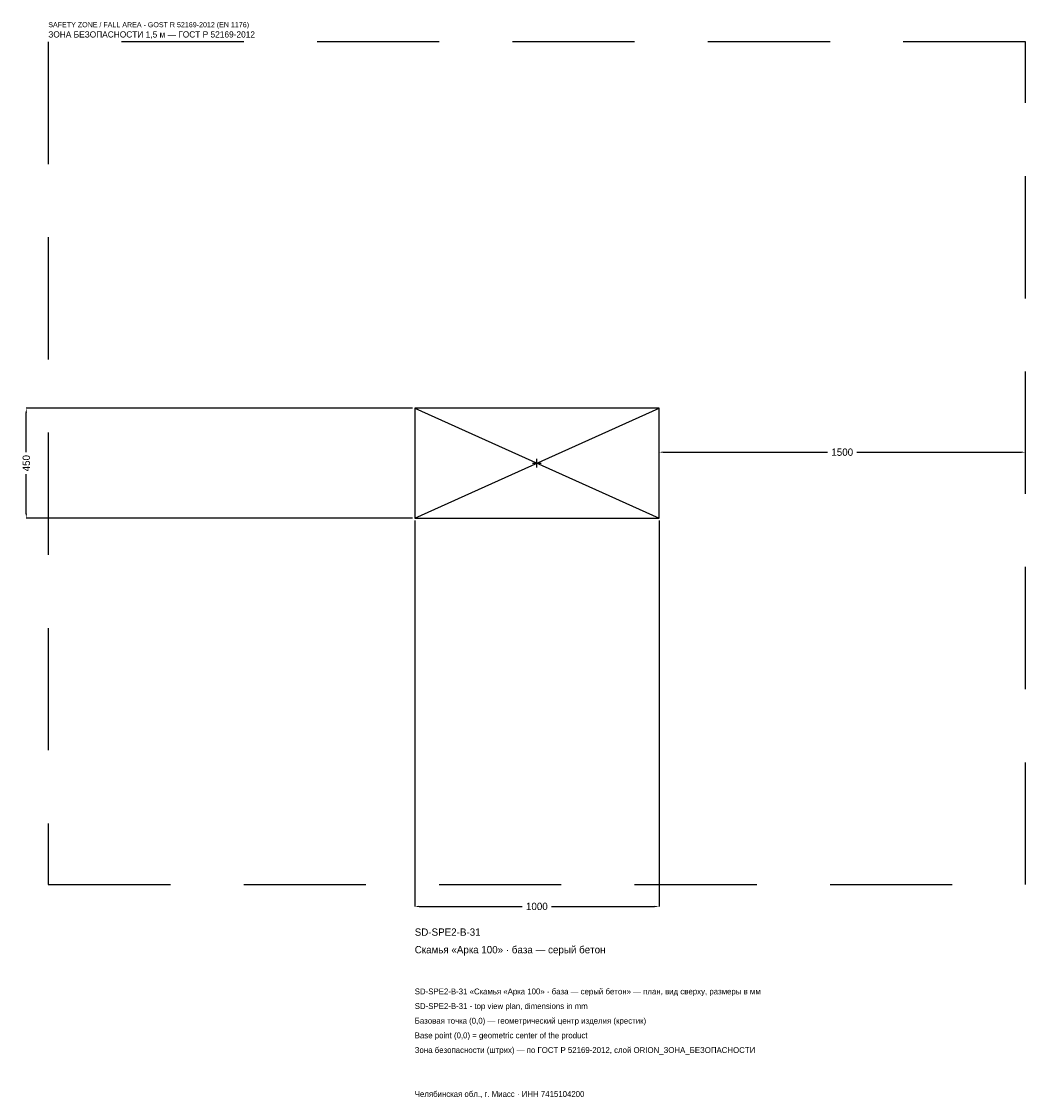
# Model space of a CAD drawing. Header units: metres. Extents: x -2109 to 2000, y -2601 to 1808.
import ezdxf

# ---------------------------------------------------------------- set-up
doc = ezdxf.new("R2010")
doc.units = ezdxf.units.M
doc.linetypes.add('DASHED', pattern=[800, 500, -300])
for name, color, linetype in [('ЗСК_ДАННЫЕ', 3, 'Continuous'), ('ЗСК_ЗОНА_БЕЗОПАСНОСТИ', 1, 'Continuous'), ('ЗСК_КОНТУР', 7, 'Continuous'), ('ЗСК_РАЗМЕРЫ', 8, 'Continuous')]:
    doc.layers.add(name, color=color, linetype=linetype)
doc.dimstyles.new('ORION', dxfattribs={"dimtxt": 30, "dimasz": 18, "dimexe": 1.25, "dimexo": 9, "dimtad": 1, "dimdec": 0, "dimcen": 2.5, "dimazin": 3, "dimtfac": 1, "dimtmove": 0, "dimatfit": 3})

# ---------------------------------------------------------------- blocks, each defined once
blk = doc.blocks.new('_CLOSEDFILLED')
at = {"color": 0, "linetype": 'BYBLOCK'}
blk.add_solid([(-1, 0.16), (0, 0), (-1, -0.16)], dxfattribs=at)
blk = doc.blocks.new('*D1')
for p, q in [((-500, -234), (-500, -1815)), ((500, -234), (500, -1815)), ((-482, -1815), (-60, -1815)), ((60, -1815), (482, -1815))]:
    blk.add_line(p, q)
at = {"layer": 'Defpoints'}
for p in [(-500, -225), (500, -225), (-500, -1815)]:
    blk.add_point(p, dxfattribs=at)
at = {"layer": 'ЗСК_РАЗМЕРЫ', "xscale": 18, "yscale": 18, "rotation": 180}
blk.add_blockref('_CLOSEDFILLED', (-500, -1815), dxfattribs=at)
at = {"layer": 'ЗСК_РАЗМЕРЫ', "xscale": 18, "yscale": 18}
blk.add_blockref('_CLOSEDFILLED', (500, -1815), dxfattribs=at)
at = {"layer": 'ЗСК_РАЗМЕРЫ', "insert": (0, -1815), "char_height": 30, "attachment_point": 5}
blk.add_mtext('1000', dxfattribs=at)
blk = doc.blocks.new('*D2')
for p, q in [((-509, 225), (-2090, 225)), ((-2090, 45), (-2090, 207)), ((-2090, -207), (-2090, -45)), ((-509, -225), (-2090, -225))]:
    blk.add_line(p, q)
at = {"layer": 'Defpoints'}
for p in [(-500, 225), (-2090, -225), (-500, -225)]:
    blk.add_point(p, dxfattribs=at)
at = {"layer": 'ЗСК_РАЗМЕРЫ', "xscale": 18, "yscale": 18}
for p, rotation in [((-2090, 225), 90), ((-2090, -225), 270)]:
    blk.add_blockref('_CLOSEDFILLED', p, dxfattribs=dict(at, rotation=rotation))
at = {"layer": 'ЗСК_РАЗМЕРЫ', "insert": (-2090, 0), "char_height": 30, "attachment_point": 5, "rotation": 90}
blk.add_mtext('450', dxfattribs=at)
blk = doc.blocks.new('*D3')
for p, q in [((500, 9), (500, 45)), ((518, 45), (1190, 45)), ((1310, 45), (1982, 45)), ((2000, 9), (2000, 45))]:
    blk.add_line(p, q)
at = {"layer": 'Defpoints'}
for p in [(500, 45), (500, 0), (2000, 0)]:
    blk.add_point(p, dxfattribs=at)
at = {"layer": 'ЗСК_РАЗМЕРЫ', "xscale": 18, "yscale": 18, "rotation": 180}
blk.add_blockref('_CLOSEDFILLED', (500, 45), dxfattribs=at)
at = {"layer": 'ЗСК_РАЗМЕРЫ', "xscale": 18, "yscale": 18}
blk.add_blockref('_CLOSEDFILLED', (2000, 45), dxfattribs=at)
at = {"layer": 'ЗСК_РАЗМЕРЫ', "insert": (1250, 45), "char_height": 30, "attachment_point": 5}
blk.add_mtext('1500', dxfattribs=at)
blk = doc.blocks.new('ОРИОН SD-SPE2-B-31 Скамья Арка 100 · база — серый бетон')
at = {"layer": 'ЗСК_ЗОНА_БЕЗОПАСНОСТИ', "linetype": 'DASHED'}
blk.add_lwpolyline([(-2000, -1725), (2000, -1725), (2000, 1725), (-2000, 1725)], close=True, dxfattribs=at)
at = {"layer": 'ЗСК_КОНТУР'}
for p, q in [((-500, -225), (500, 225)), ((-500, 225), (500, -225))]:
    blk.add_line(p, q, dxfattribs=at)
blk.add_lwpolyline([(-500, -225), (500, -225), (500, 225), (-500, 225)], close=True, dxfattribs=at)
at = {"layer": 'ЗСК_РАЗМЕРЫ'}
for p, q in [((-18, 0), (18, 0)), ((0, -18), (0, 18))]:
    blk.add_line(p, q, dxfattribs=at)
at = {"layer": 'ЗСК_ДАННЫЕ'}
for tag, p in [('АРТИКУЛ', (-500, -1935)), ('НАИМЕНОВАНИЕ', (-500, -2007))]:
    blk.add_attdef(tag, p, '', height=30, dxfattribs=at)
at = {"layer": 'ЗСК_ДАННЫЕ', "flags": 1}
for tag, p in [('ПРОИЗВОДИТЕЛЬ', (-500, -2079)), ('ТЕЛЕФОН', (-500, -2151)), ('САЙТ', (-500, -2295)), ('АДРЕС', (-500, -2367)), ('РЕКВИЗИТЫ', (-500, -2439)), ('ГАБАРИТЫ', (-500, -2511)), ('ЗОНА_БЕЗОПАСНОСТИ', (-500, -2583))]:
    blk.add_attdef(tag, p, '', height=30, dxfattribs=at)
at = {"layer": 'ЗСК_ЗОНА_БЕЗОПАСНОСТИ', "color": 1}
for s, height, p in [('SAFETY ZONE / FALL AREA - GOST R 52169-2012 (EN 1176)', 21, (-2000, 1785)), ('ЗОНА БЕЗОПАСНОСТИ 1,5 м — ГОСТ Р 52169-2012', 25.5, (-2000, 1743))]:
    blk.add_text(s, height=height, dxfattribs=at).set_placement(p)
at = {"layer": 'ЗСК_РАЗМЕРЫ'}
dim = blk.add_linear_dim(base=(-2090, -225), p1=(-500, -225), p2=(-500, 225), angle=90, dimstyle='ORION', dxfattribs=at)
dim.commit()
dim.dimension.update_dxf_attribs({"geometry": '*D2', "text_midpoint": (-2090, 0)})
for base, p1, p2, picture, middle in [((500, 45), (500, 0), (2000, 0), '*D3', (1250, 45)), ((-500, -1815), (-500, -225), (500, -225), '*D1', (0, -1815))]:
    dim = blk.add_linear_dim(base=base, p1=p1, p2=p2, dimstyle='ORION', dxfattribs=at)
    dim.commit()
    dim.dimension.update_dxf_attribs({"geometry": picture, "text_midpoint": middle})

msp = doc.modelspace()

# ---------------------------------------------------------------- block references
msp.add_blockref('ОРИОН SD-SPE2-B-31 Скамья Арка 100 · база — серый бетон', (0, 0)).add_auto_attribs({'АРТИКУЛ': 'SD-SPE2-B-31', 'НАИМЕНОВАНИЕ': 'Скамья «Арка 100» · база — серый бетон'})

# ---------------------------------------------------------------- texts
at = {"layer": 'ЗСК_ДАННЫЕ', "color": 3}
for s, p in [('SD-SPE2-B-31 «Скамья «Арка 100» · база — серый бетон» — план, вид сверху, размеры в мм', (-500, -2175)), ('SD-SPE2-B-31 - top view plan, dimensions in mm', (-500, -2235)), ('Челябинская обл., г. Миасс · ИНН 7415104200', (-500, -2595))]:
    msp.add_text(s, height=24, dxfattribs=at).set_placement(p)
at = {"layer": 'ЗСК_ДАННЫЕ', "color": 7}
for s, p in [('Базовая точка (0,0) — геометрический центр изделия (крестик)', (-500, -2295)), ('Base point (0,0) = geometric center of the product', (-500, -2355))]:
    msp.add_text(s, height=24, dxfattribs=at).set_placement(p)
at = {"layer": 'ЗСК_ДАННЫЕ', "color": 1}
msp.add_text('Зона безопасности (штрих) — по ГОСТ Р 52169-2012, слой ORION_ЗОНА_БЕЗОПАСНОСТИ', height=24, dxfattribs=at).set_placement((-500, -2415))

doc.saveas('drawing.dxf')
